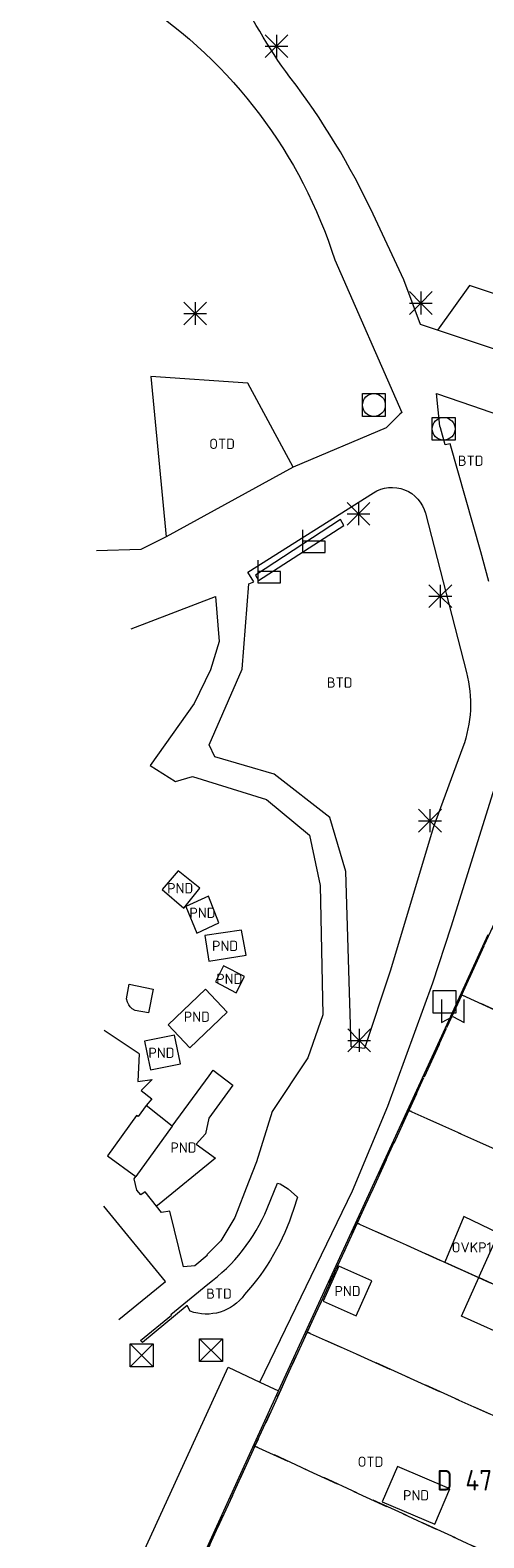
# Model space of a CAD drawing. Header units: metres. Extents: x 207644 to 210135, y 370459 to 373417.
# Tile 24 of 256: x 207863 to 207903, y 372210 to 372342. Entities that reach past the tile are written whole.
import ezdxf
from ezdxf.enums import TextEntityAlignment as Align

# ---------------------------------------------------------------- set-up
doc = ezdxf.new("R2010")
doc.units = ezdxf.units.M
doc.linetypes.add('HIDDEN2', pattern=[4.7625, 3.175, -1.5875])
for name, color, linetype in [('BTD', 7, 'Continuous'), ('GB', 1, 'Continuous'), ('GB07', 1, 'Continuous'), ('GB11', 1, 'Continuous'), ('KAD_perceelnummer', 212, 'Continuous'), ('KAD_sectie', 212, 'Continuous'), ('KAD_Vastgesteld_Perceel', 212, 'Continuous'), ('OTD', 7, 'Continuous'), ('OVKP1', 7, 'Continuous'), ('PND', 7, 'Continuous')]:
    doc.layers.add(name, color=color, linetype=linetype)
for name, color, linetype, lineweight in [('GMV', 7, 'Continuous', 25), ('GP1', 7, 'Continuous', 30), ('Q00_Overig_topografisch_object', 7, 'Continuous', 0), ('Q14_zitbank-NGDW', 3, 'Continuous', 0), ('Q21_lantaarnpaal', 1, 'Continuous', 0), ('Q22_paal-steen', 8, 'Continuous', 0), ('Q24_putdeksel', 4, 'Continuous', 0), ('Q28_rioolput', 153, 'Continuous', 0), ('Q77_straalzender-NGDW', 7, 'Continuous', 0)]:
    doc.layers.add(name, color=color, linetype=linetype, lineweight=lineweight)
doc.styles.add('ISO', font='isocpeur.ttf', dxfattribs={"height": 1})
doc.styles.add('ISOCP', font='ISOCP.shx', dxfattribs={"height": 1.8})

# ---------------------------------------------------------------- blocks, each defined once
blk = doc.blocks.new('ACMAP_ANN_TEMPLATE_Vastgesteld_Perceelnummer')
at = {"layer": 'KAD_perceelnummer', "style": 'ISOCP'}
blk.add_attdef('Perceelnummer', text='', height=1.8, dxfattribs=at).set_placement((0, 0), align=Align.MIDDLE)
at = {"layer": 'KAD_sectie', "style": 'ISOCP'}
blk.add_attdef('sectie', text='', height=1.8, dxfattribs=at).set_placement((-2.7, 0), align=Align.MIDDLE_RIGHT)
blk = doc.blocks.new('Q14')
blk.add_lwpolyline([(-0.983, 0.985), (-0.983, -1.014), (1.016, -1.014), (1.016, -0.015), (-0.983, -0.015)])
blk = doc.blocks.new('Q21')
for p, q in [((-1, 1), (0, 0)), ((-1, 0), (0, 0)), ((-1, -1), (0, 0)), ((0, 1), (0, 0)), ((0, 0), (1, 1)), ((0, 0), (1, 0)), ((0, 0), (0, -1)), ((0, 0), (1, -1))]:
    blk.add_line(p, q)
blk = doc.blocks.new('Q22')
blk.add_lwpolyline([(1, 1), (1, -1), (-1, -1), (-1, 1)], close=True)
blk.add_circle((0, 0), 1)
blk = doc.blocks.new('Q24')
blk.add_lwpolyline([(1, 1), (1, -1), (-1, -1), (-1, 1)], close=True)
blk = doc.blocks.new('Q77')
blk.add_lwpolyline([(-1.01, 0.99), (-1.01, -1.01), (-0.01, -0.51), (0.99, -1.01), (0.99, 0.99)])
blk = doc.blocks.new('Q28')
at = {"linetype": 'Continuous'}
for p, q in [((-1, -1), (1, 1)), ((-1, 1), (1, -1))]:
    blk.add_line(p, q, dxfattribs=at)
blk.add_lwpolyline([(1, 1), (1, -1), (-1, -1), (-1, 1)], close=True)

msp = doc.modelspace()

# ---------------------------------------------------------------- linework, layer by layer
at = {"layer": 'GB', "color": 253, "linetype": 'Continuous', "lineweight": 13}
for points in [[(207876.771, 372265.035), (207878.176, 372266.777), (207876.282, 372268.294), (207874.89, 372266.652), (207876.771, 372265.035)], [(207877.912, 372262.853), (207879.855, 372263.743), (207878.94, 372266.087), (207876.96, 372265.184), (207877.912, 372262.853)], [(207878.609, 372262.62), (207878.984, 372260.385), (207882.248, 372260.899), (207881.834, 372263.115), (207878.609, 372262.62)], [(207880.245, 372259.973), (207879.543, 372258.584), (207881.356, 372257.612), (207882.097, 372259.047), (207880.245, 372259.973)], [(207871.974, 372258.363), (207874.101, 372257.945), (207873.692, 372255.871), (207872.525, 372256.058), (207872.258, 372256.201), (207872.071, 372256.387), (207871.956, 372256.565), (207871.849, 372256.797), (207871.76, 372257.091), (207871.974, 372258.363)], [(207875.409, 372254.801), (207878.675, 372257.932), (207880.577, 372255.915), (207877.293, 372252.785), (207875.409, 372254.801)], [(207876.45, 372251.535), (207875.953, 372253.897), (207873.327, 372253.369)], [(207873.327, 372253.369), (207873.533, 372252.38)], [(207873.533, 372252.38), (207873.85, 372250.852), (207876.48, 372251.396), (207876.45, 372251.535)], [(207875.763, 372245.917), (207878.987, 372250.343)], [(207878.987, 372250.343), (207879.345, 372250.835)], [(207879.345, 372250.835), (207881.082, 372249.53)], [(207881.082, 372249.53), (207878.984, 372246.633)], [(207878.984, 372246.633), (207878.683, 372245.266)], [(207875.763, 372245.917), (207872.562, 372241.522)], [(207878.683, 372245.266), (207877.857, 372244.363)], [(207877.857, 372244.363), (207879.569, 372243.133)], [(207879.569, 372243.133), (207874.628, 372239.102)], [(207872.418, 372241.325), (207872.562, 372241.522)], [(207872.656, 372240.334), (207872.418, 372241.325)], [(207873.01, 372239.897), (207872.656, 372240.334)], [(207873.398, 372240.185), (207873.01, 372239.897)], [(207874.391, 372238.909), (207873.398, 372240.185)], [(207875.172, 372232.316), (207869.749, 372238.905)], [(207874.628, 372239.102), (207874.391, 372238.909)], [(207871.089, 372228.985), (207875.172, 372232.316)], [(207905.962, 372227.119), (207901.132, 372229.286)], [(207863.297, 372186.917), (207880.665, 372224.803)], [(207880.665, 372224.803), (207883.46, 372223.493)], [(207883.46, 372223.493), (207885.081, 372222.733)], [(207866.343, 372181.636), (207885.081, 372222.733)], [(207900.112, 372214.161), (207895.509, 372216.116)], [(207894.19, 372213.01), (207898.793, 372211.055)], [(207898.793, 372211.055), (207900.112, 372214.161)]]:
    msp.add_lwpolyline(points, dxfattribs=at)
at = {"layer": 'GB07', "color": 253, "linetype": 'Continuous', "lineweight": 13}
msp.add_lwpolyline([(207907.388, 372230.479), (207902.643, 372232.656)], dxfattribs=at)
at = {"layer": 'GB11', "color": 253, "linetype": 'Continuous', "lineweight": 13}
for points in [[(207904.394, 372236.56), (207902.696, 372232.774)], [(207890.384, 372233.67), (207889.008, 372230.59)], [(207893.271, 372232.38), (207890.384, 372233.67)], [(207902.696, 372232.774), (207902.643, 372232.656)], [(207891.895, 372229.3), (207893.271, 372232.38)], [(207901.132, 372229.286), (207902.643, 372232.656)], [(207889.008, 372230.59), (207891.895, 372229.3)], [(207895.509, 372216.116), (207894.19, 372213.01)]]:
    msp.add_lwpolyline(points, dxfattribs=at)
at = {"layer": 'GMV', "color": 253, "linetype": 'Continuous', "lineweight": 13}
for points in [[(207886.09, 372337.847, -0.1180305), (207878.518, 372355.335)], [(207872.938, 372344.462, -0.1709704), (207890.028, 372321.826)], [(207893.374, 372325.845, 0.054018), (207886.09, 372337.847)], [(207893.403, 372301.432, -0.5091012), (207897.966, 372299.627)], [(207901.572, 372285.674, -0.1529553), (207901.248, 372279.136)], [(207878.874, 372232.094, 0.1388917), (207884.085, 372238.712)], [(207886.402, 372238.633, -0.1049356), (207882.108, 372231.165)], [(207882.108, 372231.165, -0.3370978), (207877.335, 372229.72)]]:
    msp.add_lwpolyline(points, format="xyb", dxfattribs=at)
for points in [[(207896.07, 372320.082), (207893.374, 372325.845)], [(207890.028, 372321.826), (207895.896, 372308.465)], [(207897.528, 372316.166), (207896.07, 372320.082)], [(207901.834, 372319.585), (207899.019, 372315.67)], [(207918.071, 372314.23), (207901.834, 372319.585)], [(207899.019, 372315.67), (207897.528, 372316.166)], [(207915.226, 372310.279), (207899.019, 372315.67)], [(207882.404, 372311.038), (207873.898, 372311.606)], [(207873.898, 372311.606), (207875.235, 372297.554)], [(207886.371, 372303.66), (207882.404, 372311.038)], [(207899.234, 372307.277), (207898.936, 372310.131)], [(207898.936, 372310.131), (207902.089, 372309.041)], [(207895.737, 372308.308), (207894.518, 372307.112)], [(207895.896, 372308.465), (207895.737, 372308.308)], [(207902.089, 372309.041), (207917.646, 372303.67)], [(207894.518, 372307.112), (207886.371, 372303.66)], [(207899.278, 372307.117), (207899.234, 372307.277)], [(207899.705, 372305.626), (207899.278, 372307.117)], [(207900.144, 372305.709), (207899.705, 372305.626)], [(207902.837, 372296.241), (207900.144, 372305.709)], [(207886.371, 372303.66), (207875.235, 372297.554)], [(207882.397, 372294.458), (207893.403, 372301.432)], [(207897.966, 372299.627), (207901.572, 372285.674)], [(207875.235, 372297.554), (207873.021, 372296.446)], [(207873.021, 372296.446), (207869.108, 372296.329)], [(207903.534, 372293.646), (207902.837, 372296.241)], [(207882.917, 372293.614), (207882.397, 372294.458)], [(207882.472, 372293.444), (207882.917, 372293.614)], [(207872.146, 372289.495), (207879.56, 372292.33)], [(207879.56, 372292.33), (207879.878, 372288.408)], [(207881.905, 372285.983), (207882.472, 372293.444)], [(207879.878, 372288.408), (207879.104, 372285.924)], [(207879.104, 372285.924), (207877.682, 372282.955)], [(207878.988, 372279.352), (207881.905, 372285.983)], [(207877.682, 372282.955), (207873.83, 372277.525)], [(207879.512, 372278.293), (207878.988, 372279.352)], [(207901.248, 372279.136), (207898.688, 372272.167)], [(207884.713, 372276.769), (207879.512, 372278.293)], [(207900.235, 372263.386), (207905.073, 372278.889)], [(207873.83, 372277.525), (207876.04, 372276.118)], [(207876.04, 372276.118), (207877.543, 372276.578)], [(207877.543, 372276.578), (207884.032, 372274.546)], [(207889.593, 372272.982), (207884.713, 372276.769)], [(207884.032, 372274.546), (207887.795, 372271.418)], [(207890.977, 372268.243), (207889.593, 372272.982)], [(207887.795, 372271.418), (207888.723, 372267.017)], [(207898.688, 372272.167), (207894.889, 372259.515)], [(207891.463, 372252.89), (207890.977, 372268.243)], [(207888.723, 372267.017), (207888.986, 372255.669)], [(207898.627, 372258.486), (207900.235, 372263.386)], [(207899.412, 372253.845), (207903.468, 372262.735)], [(207894.889, 372259.515), (207892.621, 372252.74)], [(207894.673, 372247.673), (207898.627, 372258.486)], [(207888.986, 372255.669), (207887.664, 372251.907)], [(207872.865, 372252.268), (207869.781, 372254.315)], [(207885.081, 372222.733), (207899.412, 372253.845)], [(207892.621, 372252.74), (207891.463, 372252.89)], [(207872.865, 372252.268), (207872.737, 372249.831), (207873.998, 372250.024), (207873.036, 372249.04), (207873.962, 372248.33), (207873.469, 372247.748)], [(207887.664, 372251.907), (207884.525, 372247.217)], [(207873.469, 372247.748), (207872.784, 372246.784)], [(207875.763, 372245.917), (207873.469, 372247.748)], [(207891.567, 372240.27), (207894.673, 372247.673)], [(207872.629, 372246.876), (207870.077, 372243.342)], [(207872.784, 372246.784), (207872.629, 372246.876)], [(207884.525, 372247.217), (207883.139, 372242.8)], [(207870.077, 372243.342), (207872.562, 372241.522)], [(207883.139, 372242.8), (207882.463, 372241.017)], [(207882.463, 372241.017), (207881.239, 372237.911)], [(207884.085, 372238.712), (207884.999, 372240.929)], [(207884.999, 372240.929), (207885.233, 372240.871)], [(207885.233, 372240.871), (207885.942, 372240.443)], [(207883.46, 372223.493), (207891.567, 372240.27)], [(207885.942, 372240.443), (207886.747, 372239.704)], [(207886.747, 372239.704), (207886.402, 372238.633)], [(207874.808, 372238.373), (207874.391, 372238.909)], [(207875.546, 372238.483), (207874.808, 372238.373)], [(207876.76, 372233.595), (207875.546, 372238.483)], [(207881.239, 372237.911), (207880.025, 372235.869)], [(207880.025, 372235.869), (207878.783, 372234.656)], [(207878.838, 372234.585), (207877.757, 372233.677)], [(207878.783, 372234.656), (207878.838, 372234.585)], [(207877.757, 372233.677), (207876.76, 372233.595)], [(207875.627, 372229.424), (207878.874, 372232.094)], [(207877.077, 372230.214), (207873.156, 372226.978)], [(207877.335, 372229.72), (207877.077, 372230.214)], [(207872.993, 372227.138), (207875.683, 372229.352)], [(207875.683, 372229.352), (207875.627, 372229.424)], [(207873.156, 372226.978), (207872.993, 372227.138)]]:
    msp.add_lwpolyline(points, dxfattribs=at)
at = {"layer": 'GP1', "color": 253, "linetype": 'Continuous', "lineweight": 13}
for points in [[(207901.339, 372238.001), (207899.668, 372234.021)], [(207904.394, 372236.56), (207901.339, 372238.001)], [(207899.668, 372234.021), (207902.643, 372232.656)]]:
    msp.add_lwpolyline(points, dxfattribs=at)
at = {"layer": 'KAD_Vastgesteld_Perceel', "color": 253, "linetype": 'HIDDEN2', "lineweight": 13}
msp.add_lwpolyline([(207908.869, 372350.288), (207937.587, 372337.152), (207930.582, 372321.93), (207930.508, 372321.765), (207929.34, 372322.295), (207924.84, 372312.305), (207920.537, 372314.181), (207918.996, 372310.54), (207923.234, 372308.711), (207922.273, 372306.541), (207923.348, 372306.063), (207921.628, 372302.162), (207916.768, 372291.508), (207913.909, 372285.255), (207910.967, 372278.835), (207907.993, 372272.35), (207905.089, 372266.018), (207901.151, 372257.427), (207896.515, 372247.307), (207891.992, 372237.437), (207887.609, 372227.888), (207885.283, 372222.829), (207883.021, 372217.896), (207876.921, 372204.599)], dxfattribs=at)
for points in [[(207940.109, 372250.41), (207936.451, 372242.42), (207936.035, 372241.512), (207901.151, 372257.427), (207905.089, 372266.018), (207927.023, 372255.624), (207928.044, 372255.92), (207940.109, 372250.41)], [(207931.484, 372231.566), (207896.515, 372247.307), (207901.151, 372257.427), (207936.035, 372241.512), (207931.484, 372231.566)], [(207931.484, 372231.566), (207926.985, 372221.734), (207891.992, 372237.437), (207896.515, 372247.307), (207931.484, 372231.566)], [(207926.985, 372221.734), (207922.614, 372212.177), (207887.609, 372227.888), (207891.992, 372237.437), (207926.985, 372221.734)], [(207917.921, 372201.913), (207883.021, 372217.896), (207885.283, 372222.829), (207887.609, 372227.888), (207922.614, 372212.177), (207917.921, 372201.913)], [(207917.921, 372201.913), (207917.291, 372200.549), (207912.856, 372190.889), (207911.918, 372188.841), (207899.059, 372194.692), (207898.825, 372194.183), (207894.006, 372196.364), (207894.197, 372196.787), (207876.921, 372204.599), (207883.021, 372217.896), (207917.921, 372201.913)]]:
    msp.add_lwpolyline(points, close=True, dxfattribs=at)
at = {"layer": 'Q00_Overig_topografisch_object', "color": 253}
msp.add_lwpolyline([(207890.821, 372298.55), (207890.51, 372299.075), (207883.078, 372294.198), (207883.319, 372293.738), (207890.821, 372298.55)], dxfattribs=at)

# ---------------------------------------------------------------- block references
at = {"layer": 'KAD_Vastgesteld_Perceel', "color": 253, "linetype": 'HIDDEN2', "lineweight": 13}
ref = msp.add_blockref('ACMAP_ANN_TEMPLATE_Vastgesteld_Perceelnummer', (207903.054, 372214.901), dxfattribs=at)
ref.add_attrib('Perceelnummer', '471', dxfattribs={"layer": 'KAD_perceelnummer', "lineweight": 13, "height": 1.8, "style": 'ISOCP'}).set_placement((207903.054, 372214.901), align=Align.MIDDLE)
ref.add_attrib('sectie', 'D', dxfattribs={"layer": 'KAD_sectie', "lineweight": 13, "height": 1.8, "style": 'ISOCP'}).set_placement((207900.354, 372214.901), align=Align.MIDDLE_RIGHT)
at = {"layer": 'Q14_zitbank-NGDW', "color": 253}
for p in [(207888.169, 372297.205), (207884.248, 372294.542)]:
    msp.add_blockref('Q14', p, dxfattribs=at)
at = {"layer": 'Q21_lantaarnpaal', "color": 253}
for p in [(207884.899, 372340.554), (207897.566, 372318.051), (207877.771, 372317.134), (207892.105, 372299.585), (207899.272, 372292.371), (207898.367, 372272.694), (207892.16, 372253.444)]:
    msp.add_blockref('Q21', p, dxfattribs=at)
at = {"layer": 'Q22_paal-steen', "color": 253}
for p in [(207893.451, 372309.115), (207899.566, 372307.033)]:
    msp.add_blockref('Q22', p, dxfattribs=at)
at = {"layer": 'Q24_putdeksel', "color": 253}
msp.add_blockref('Q24', (207899.649, 372256.815), dxfattribs=at)
at = {"layer": 'Q28_rioolput', "color": 253}
for p in [(207873.078, 372225.851), (207879.163, 372226.297)]:
    msp.add_blockref('Q28', p, dxfattribs=at)
at = {"layer": 'Q77_straalzender-NGDW', "color": 253}
msp.add_blockref('Q77', (207900.381, 372256.033), dxfattribs=at)

# ---------------------------------------------------------------- texts
at = {"layer": 'BTD', "color": 253, "linetype": 'Continuous', "lineweight": 13, "style": 'ISO'}
for p in [(207901.944, 372304.236), (207890.454, 372284.799), (207879.87, 372231.253)]:
    msp.add_text('BTD', height=0.9, dxfattribs=at).set_placement(p, align=Align.MIDDLE_CENTER)
at = {"layer": 'OTD', "color": 253, "linetype": 'Continuous', "lineweight": 13, "style": 'ISO'}
for p in [(207880.135, 372305.716), (207893.153, 372216.526)]:
    msp.add_text('OTD', height=0.9, dxfattribs=at).set_placement(p, align=Align.MIDDLE_CENTER)
at = {"layer": 'OVKP1', "color": 253, "linetype": 'Continuous', "lineweight": 13, "style": 'ISO'}
msp.add_text('OVKP1', height=0.9, dxfattribs=at).set_placement((207902.031, 372235.306), align=Align.MIDDLE_CENTER)
at = {"layer": 'PND', "color": 253, "linetype": 'Continuous', "lineweight": 13, "style": 'ISO'}
for p in [(207876.463, 372266.779), (207878.413, 372264.627), (207880.399, 372261.728), (207880.769, 372258.837), (207877.922, 372255.517), (207874.815, 372252.357), (207876.75, 372244.053), (207891.14, 372231.485), (207897.151, 372213.586)]:
    msp.add_text('PND', height=0.9, dxfattribs=at).set_placement(p, align=Align.MIDDLE_CENTER)

doc.saveas('drawing.dxf')
